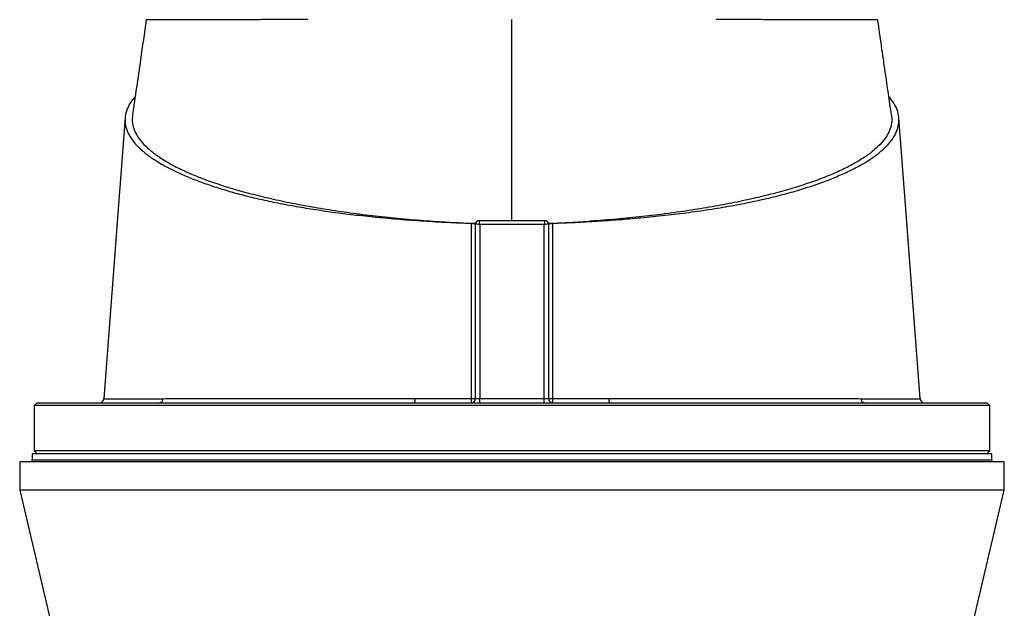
# Model space of a CAD drawing. Header units: millimetres. Extents: x 1298 to 2528, y 500 to 3537.
# Tile 5 of 7: x 1576 to 2251, y 2691 to 3094. Entities that reach past the tile are written whole.
import ezdxf

# ---------------------------------------------------------------- set-up
doc = ezdxf.new("R2010")
doc.units = ezdxf.units.MM

msp = doc.modelspace()

# ---------------------------------------------------------------- linework, layer by layer
at = {"color": 7, "linetype": 'Continuous', "lineweight": 25}
for p, q in [((1913.48, 2956.76), (1913.48, 3094.67)), ((1890.98, 2956.76), (1935.98, 2956.76)), ((1890.98, 2956.76), (1890.98, 2956.76)), ((1935.98, 2956.76), (1935.98, 2956.76)), ((1888.48, 2954.79), (1888.54, 2954.79)), ((1888.48, 2834.76), (1888.48, 2954.26)), ((1891.48, 2953.92), (1891.48, 2834.61)), ((1935.48, 2953.92), (1891.48, 2953.92)), ((1935.48, 2834.61), (1935.48, 2953.92)), ((1938.48, 2954.79), (1938.43, 2954.79)), ((1938.48, 2954.26), (1938.48, 2834.76)), ((1587.98, 2831.76), (1585.98, 2829.76)), ((1585.98, 2829.76), (1585.98, 2798.76)), ((2240.98, 2829.76), (1585.98, 2829.76)), ((1587.98, 2831.76), (2238.98, 2831.76)), ((1891.48, 2831.76), (1891.48, 2834.61)), ((1891.48, 2834.61), (1935.48, 2834.61)), ((1935.48, 2831.76), (1935.48, 2834.61)), ((2193.18, 2834.54), (2193.18, 2834.54)), ((2240.98, 2829.76), (2238.98, 2831.76)), ((2240.98, 2798.76), (2240.98, 2829.76)), ((1584.48, 2796.76), (1584.48, 2792.26)), ((2242.48, 2796.76), (1584.48, 2796.76)), ((1585.98, 2798.76), (1587.98, 2796.76)), ((2240.98, 2798.76), (1585.98, 2798.76)), ((2238.98, 2796.76), (2240.98, 2798.76)), ((2242.48, 2792.26), (2242.48, 2796.76)), ((1575.98, 2791.26), (1575.98, 2771.76)), ((2250.98, 2791.26), (1575.98, 2791.26)), ((2250.98, 2771.76), (2250.98, 2791.26)), ((1575.98, 2771.76), (1631.48, 2536.3)), ((2250.98, 2771.76), (1575.98, 2771.76)), ((2195.48, 2536.3), (2250.98, 2771.76))]:
    msp.add_line(p, q, dxfattribs=at)
at = {"color": 1, "linetype": 'Continuous', "lineweight": 25}
msp.add_line((2242.48, 2792.26), (1584.48, 2792.26), dxfattribs=at)
at = {"color": 7, "linetype": 'Continuous', "lineweight": 25, "flags": 128}
for points in [[(1648.23, 3027.13), (1643.49, 2964.41), (1633.69, 2834.55)], [(2193.27, 2834.55), (2183.47, 2964.41), (2178.74, 3027.12)]]:
    msp.add_lwpolyline(points, dxfattribs=at)
at = {"color": 7, "linetype": 'Continuous', "lineweight": 25}
for centre, radius, start, end in [((1890.98, 2954.26), 2.5, 90, 180), ((1890.98, 2954.27), 2.5, 90.03906, 179.88236), ((1935.98, 2954.27), 2.5, 0.11764, 89.96094), ((1935.98, 2954.26), 2.5, 0, 90), ((1630.7, 2834.76), 3, 270.09908, 356.0729), ((1671.6, 2834.53), 2.77, 274.41575, 0.37399), ((1842.85, 2833.98), 4.24, 328.39531, 9.22704), ((1885.48, 2834.76), 3, 270, 0), ((1876.39, 2834.01), 9.36, 346.14784, 4.50399), ((1886.38, 2917.44), 82.7, 269.54772, 271.45774), ((1941.48, 2834.76), 3, 180, 270), ((1940.59, 2917.44), 82.7, 268.54226, 270.45228), ((1950.57, 2834.01), 9.36, 175.49601, 193.85216), ((1984.11, 2833.98), 4.24, 170.77296, 211.60469), ((2155.37, 2834.53), 2.77, 179.62601, 265.58425), ((2196.26, 2834.76), 3, 183.87817, 269.98187), ((1583.48, 2792.26), 1, 270, 0), ((2243.48, 2792.26), 1, 180, 270)]:
    msp.add_arc(centre, radius, start, end, dxfattribs=at)
for centre, major_axis, ratio, start_param, end_param in [((1891.48, 2953.76), (-0.5, 3), 0.008488, 4.763336, 6.281773), ((1935.48, 2953.76), (0.5, 3), 0.008488, 0.001413, 1.519849), ((1891.48, 2954.26), (3, 0), 0.043613, 3.089233, 3.141593), ((1891.48, 2953.76), (3, -0.5), 0.050922, 1.579294, 3.097731), ((1935.48, 2953.76), (3, 0.5), 0.050922, 0.043862, 1.562299), ((1935.48, 2954.26), (3, 0), 0.043613, 0, 0.05236), ((1891.48, 2834.76), (3, 0), 0.052336, 3.141593, 4.712389), ((1935.48, 2834.76), (3, 0), 0.052336, 4.712389, 6.283185)]:
    msp.add_ellipse(centre, major_axis=major_axis, ratio=ratio, start_param=start_param, end_param=end_param, dxfattribs=at)
for points, knots in [([(1662.73, 3094.44), (1661.42, 3085.31), (1658.31, 3063.46), (1655.14, 3041.62), (1653.3, 3028.91)], [0, 0, 0, 0, 0.418192, 1, 1, 1, 1]), ([(1662.82, 3094.43), (1662.79, 3094.43), (1662.68, 3094.45), (1663.37, 3094.47), (1664.87, 3094.49), (1667.26, 3094.51), (1670.41, 3094.53), (1674.39, 3094.55), (1679.23, 3094.57), (1684.92, 3094.59), (1691.33, 3094.61), (1698.44, 3094.63), (1706.17, 3094.64), (1714.67, 3094.66), (1723.93, 3094.67), (1733.93, 3094.68), (1745.42, 3094.7), (1758.48, 3094.71), (1768.49, 3094.72), (1773.5, 3094.72)], [0, 0, 0, 0, 0.016237, 0.077065, 0.137842, 0.196443, 0.255088, 0.313689, 0.373997, 0.434354, 0.494662, 0.553169, 0.611722, 0.670229, 0.730437, 0.790694, 0.850902, 0.925265, 1, 1, 1, 1]), ([(2053.46, 3094.72), (2057.39, 3094.72), (2065.26, 3094.71), (2076.42, 3094.7), (2087.18, 3094.69), (2097.43, 3094.68), (2107.14, 3094.66), (2116.09, 3094.65), (2124.28, 3094.63), (2131.7, 3094.62), (2138.47, 3094.6), (2144.54, 3094.58), (2149.88, 3094.57), (2154.36, 3094.55), (2157.99, 3094.52), (2160.8, 3094.5), (2162.81, 3094.48), (2164.02, 3094.46), (2164.13, 3094.44), (2164.19, 3094.43)], [0, 0, 0, 0, 0.058395, 0.116835, 0.175231, 0.23532, 0.295458, 0.355547, 0.413988, 0.472474, 0.530915, 0.59105, 0.651234, 0.71137, 0.769867, 0.828408, 0.886905, 0.947098, 1, 1, 1, 1]), ([(2173.67, 3028.91), (2172.23, 3038.82), (2169.06, 3060.67), (2165.94, 3082.51), (2164.24, 3094.44)], [0, 0, 0, 0, 0.453567, 1, 1, 1, 1]), ([(1655.15, 3041.73), (1654.38, 3040.86), (1652.2, 3038.4), (1649.96, 3034.25), (1648.33, 3029.34), (1648.01, 3024.41), (1648.95, 3019.47), (1651.23, 3014.54), (1654.82, 3009.62), (1659.68, 3004.76), (1665.78, 3000.01), (1672.68, 2995.65), (1680.13, 2991.66), (1687.9, 2988.02), (1696.45, 2984.5), (1705.76, 2981.1), (1715.81, 2977.87), (1726.5, 2974.83), (1737.83, 2971.99), (1749.75, 2969.37), (1762.3, 2966.94), (1775.41, 2964.71), (1788.99, 2962.69), (1803.38, 2960.86), (1818.54, 2959.21), (1834.43, 2957.75), (1850.64, 2956.52), (1867.09, 2955.55), (1878.87, 2955.04), (1885.13, 2954.84), (1885.83, 2954.82)], [0, 0, 0, 0, 0.022453, 0.063879, 0.105349, 0.146772, 0.188058, 0.230013, 0.272112, 0.314263, 0.356366, 0.398324, 0.433144, 0.468086, 0.503079, 0.538059, 0.572969, 0.607768, 0.641691, 0.675742, 0.709863, 0.743988, 0.778047, 0.811974, 0.848609, 0.885343, 0.922098, 0.95881, 0.995427, 1, 1, 1, 1]), ([(1941.14, 2954.82), (1946.28, 2955.01), (1956.57, 2955.39), (1971.81, 2956.27), (1986.85, 2957.35), (2002.44, 2958.66), (2018.47, 2960.27), (2034.77, 2962.26), (2050.52, 2964.53), (2065.6, 2967.08), (2079.71, 2969.86), (2092.81, 2972.86), (2104.93, 2976.06), (2116.22, 2979.45), (2126.63, 2983.02), (2136.21, 2986.78), (2144.93, 2990.71), (2152.77, 2994.79), (2159.65, 2999), (2165.53, 3003.3), (2170.54, 3007.83), (2174.49, 3012.6), (2177.27, 3017.59), (2178.74, 3022.62), (2178.9, 3027.66), (2177.71, 3032.66), (2175.43, 3037.4), (2172.95, 3040.42), (2171.8, 3041.83)], [0, 0, 0, 0, 0.033877, 0.06781, 0.101768, 0.135679, 0.174703, 0.213873, 0.253082, 0.292231, 0.331237, 0.368707, 0.406296, 0.44394, 0.481556, 0.519047, 0.557279, 0.595617, 0.63399, 0.672325, 0.710553, 0.752752, 0.795099, 0.837497, 0.879845, 0.922045, 0.963681, 1, 1, 1, 1]), ([(1653.37, 3028.91), (1653.23, 3027.49), (1652.92, 3024.44), (1654.01, 3019.75), (1656.3, 3014.89), (1659.89, 3010.07), (1664.72, 3005.33), (1670.78, 3000.68), (1678.04, 2996.15), (1686.47, 2991.76), (1696.02, 2987.53), (1706.65, 2983.47), (1718.32, 2979.6), (1730.98, 2975.95), (1744.56, 2972.53), (1759, 2969.36), (1774.23, 2966.44), (1790.2, 2963.8), (1806.81, 2961.44), (1824.01, 2959.39), (1841.68, 2957.61), (1853.8, 2956.7), (1859.86, 2956.24)], [0, 0, 0, 0, 0.043786, 0.094112, 0.14444, 0.194766, 0.245094, 0.295421, 0.345748, 0.396075, 0.446403, 0.496729, 0.547057, 0.597383, 0.647711, 0.698037, 0.748365, 0.798692, 0.849019, 0.899346, 0.949673, 1, 1, 1, 1]), ([(2173.59, 3028.91), (2173.74, 3027.49), (2174.04, 3024.44), (2172.95, 3019.75), (2170.66, 3014.89), (2167.07, 3010.07), (2162.24, 3005.33), (2156.18, 3000.68), (2148.93, 2996.15), (2140.5, 2991.76), (2130.95, 2987.53), (2120.31, 2983.47), (2108.64, 2979.6), (2095.98, 2975.95), (2082.41, 2972.53), (2067.97, 2969.36), (2052.73, 2966.44), (2036.77, 2963.8), (2020.15, 2961.44), (2002.96, 2959.39), (1985.28, 2957.61), (1973.16, 2956.7), (1967.1, 2956.24)], [0, 0, 0, 0, 0.043786, 0.094112, 0.14444, 0.194766, 0.245094, 0.295421, 0.345748, 0.396075, 0.446403, 0.496729, 0.547057, 0.597383, 0.647711, 0.698037, 0.748365, 0.798692, 0.849019, 0.899346, 0.949673, 1, 1, 1, 1]), ([(1859.86, 2956.24), (1861.43, 2956.13), (1864.8, 2955.9), (1870.88, 2955.54), (1878.23, 2955.17), (1884.48, 2954.92), (1887.89, 2954.81), (1888.48, 2954.79)], [0.01980077, 0.01980077, 0.01980077, 0.01980077, 0.02502604, 0.03025132, 0.03547659, 0.04070186, 0.04180218, 0.04180218, 0.04180218, 0.04180218]), ([(1885.73, 2834.74), (1885.74, 2844.75), (1885.76, 2854.75), (1885.78, 2869.77), (1885.78, 2874.77), (1885.79, 2884.78), (1885.8, 2889.78), (1885.82, 2914.8), (1885.82, 2934.81), (1885.83, 2954.82)], [0, 0, 0, 0, 0.25, 0.25, 0.375, 0.375, 0.5, 0.5, 1, 1, 1, 1]), ([(1885.83, 2954.82), (1886.02, 2954.81), (1886.2, 2954.8), (1886.55, 2954.77), (1886.72, 2954.75), (1887.05, 2954.71), (1887.2, 2954.68), (1887.49, 2954.62), (1887.62, 2954.59), (1887.86, 2954.51), (1887.97, 2954.47), (1888.15, 2954.39), (1888.23, 2954.34), (1888.35, 2954.25), (1888.4, 2954.21), (1888.47, 2954.11), (1888.48, 2954.06), (1888.48, 2954.02)], [0, 0, 0, 0, 0.125, 0.125, 0.25, 0.25, 0.375, 0.375, 0.5, 0.5, 0.625, 0.625, 0.75, 0.75, 0.875, 0.875, 1, 1, 1, 1]), ([(1938.48, 2954.79), (1938.82, 2954.8), (1939.51, 2954.82), (1941.08, 2954.87), (1943.22, 2954.95), (1945.9, 2955.06), (1948.58, 2955.17), (1951.24, 2955.3), (1953.9, 2955.43), (1956.56, 2955.57), (1959.21, 2955.73), (1961.85, 2955.89), (1964.48, 2956.06), (1966.23, 2956.18), (1967.1, 2956.24)], [0, 0, 0, 0, 0.035332, 0.070676, 0.163701, 0.256662, 0.349575, 0.442457, 0.535324, 0.628191, 0.721077, 0.813996, 0.906965, 1, 1, 1, 1]), ([(1938.48, 2954.02), (1938.48, 2954.11), (1938.55, 2954.21), (1938.8, 2954.39), (1938.98, 2954.47), (1939.34, 2954.59), (1939.48, 2954.62), (1939.76, 2954.68), (1939.92, 2954.71), (1940.24, 2954.75), (1940.41, 2954.77), (1940.77, 2954.8), (1940.95, 2954.81), (1941.14, 2954.82)], [0, 0, 0, 0, 0.25, 0.25, 0.5, 0.5, 0.625, 0.625, 0.75, 0.75, 0.875, 0.875, 1, 1, 1, 1]), ([(1941.14, 2954.82), (1941.14, 2934.81), (1941.15, 2914.8), (1941.17, 2889.78), (1941.17, 2884.78), (1941.18, 2874.77), (1941.19, 2869.77), (1941.21, 2854.75), (1941.22, 2844.75), (1941.24, 2834.74)], [0, 0, 0, 0, 0.5, 0.5, 0.625, 0.625, 0.75, 0.75, 1, 1, 1, 1]), ([(1674.37, 2834.54), (1679.09, 2834.55), (1684.17, 2834.55), (1695.05, 2834.56), (1700.84, 2834.57), (1713.12, 2834.58), (1719.61, 2834.58), (1728.17, 2834.59), (1729.91, 2834.59), (1733.43, 2834.59), (1735.2, 2834.59), (1740.56, 2834.6), (1744.2, 2834.6), (1755.28, 2834.61), (1762.9, 2834.61), (1778.6, 2834.62), (1786.68, 2834.62), (1799.15, 2834.63), (1803.36, 2834.63), (1811.91, 2834.64), (1816.23, 2834.64), (1824.92, 2834.64), (1829.3, 2834.65), (1835.92, 2834.65), (1838.13, 2834.65), (1842.57, 2834.66), (1844.8, 2834.66), (1847.03, 2834.66)], [0, 0, 0, 0, 0.125, 0.125, 0.25, 0.25, 0.375, 0.375, 0.40625, 0.40625, 0.4375, 0.4375, 0.5, 0.5, 0.625, 0.625, 0.75, 0.75, 0.8125, 0.8125, 0.875, 0.875, 0.9375, 0.9375, 0.96875, 0.96875, 1, 1, 1, 1]), ([(1847.03, 2834.66), (1853.43, 2834.67), (1859.85, 2834.69), (1872.76, 2834.71), (1879.23, 2834.73), (1885.73, 2834.74)], [0, 0, 0, 0, 0.5, 0.5, 1, 1, 1, 1]), ([(1941.24, 2834.74), (1947.73, 2834.73), (1954.21, 2834.71), (1967.11, 2834.69), (1973.54, 2834.67), (1979.93, 2834.66)], [0, 0, 0, 0, 0.5, 0.5, 1, 1, 1, 1]), ([(1979.93, 2834.66), (1982.17, 2834.66), (1984.39, 2834.66), (1988.81, 2834.65), (1991.01, 2834.65), (1997.58, 2834.65), (2001.92, 2834.64), (2014.82, 2834.64), (2023.25, 2834.63), (2039.79, 2834.62), (2047.89, 2834.62), (2057.81, 2834.61), (2059.79, 2834.61), (2063.71, 2834.61), (2065.66, 2834.61), (2071.43, 2834.61), (2075.2, 2834.6), (2086.29, 2834.6), (2093.38, 2834.59), (2106.96, 2834.58), (2113.46, 2834.58), (2122.74, 2834.57), (2125.76, 2834.57), (2131.64, 2834.56), (2134.49, 2834.56), (2140, 2834.55), (2142.65, 2834.55), (2147.77, 2834.55), (2150.24, 2834.55), (2152.6, 2834.54)], [0, 0, 0, 0, 0.03125, 0.03125, 0.0625, 0.0625, 0.125, 0.125, 0.25, 0.25, 0.375, 0.375, 0.40625, 0.40625, 0.4375, 0.4375, 0.5, 0.5, 0.625, 0.625, 0.75, 0.75, 0.8125, 0.8125, 0.875, 0.875, 0.9375, 0.9375, 1, 1, 1, 1])]:
    msp.add_open_spline(points, degree=3, knots=knots, dxfattribs=at)
at = {"color": 1, "linetype": 'Continuous', "lineweight": 25}
for points, knots in [([(1633.8, 2834.54), (1633.78, 2834.54), (1633.69, 2834.54), (1634.48, 2834.54), (1636.12, 2834.54), (1638.68, 2834.54), (1642.13, 2834.54), (1646.5, 2834.54), (1651.09, 2834.54), (1655.53, 2834.54), (1659.57, 2834.54), (1663.95, 2834.54), (1668.83, 2834.54), (1672.45, 2834.54), (1674.37, 2834.54)], [0, 0, 0, 0, 0.043735, 0.145513, 0.24737, 0.349148, 0.45389, 0.558717, 0.66346, 0.728912, 0.794365, 0.860153, 0.925941, 1, 1, 1, 1]), ([(2152.6, 2834.54), (2154.29, 2834.54), (2157.67, 2834.54), (2162.37, 2834.54), (2166.77, 2834.54), (2171.53, 2834.54), (2176.41, 2834.54), (2181.15, 2834.54), (2185.17, 2834.54), (2188.42, 2834.54), (2190.89, 2834.54), (2192.47, 2834.54), (2193.23, 2834.54), (2193.19, 2834.54), (2193.18, 2834.54)], [0, 0, 0, 0, 0.065205, 0.130411, 0.195948, 0.261484, 0.359171, 0.456927, 0.554614, 0.654909, 0.755279, 0.855574, 0.950672, 1, 1, 1, 1])]:
    msp.add_open_spline(points, degree=3, knots=knots, dxfattribs=at)

doc.saveas('drawing.dxf')
